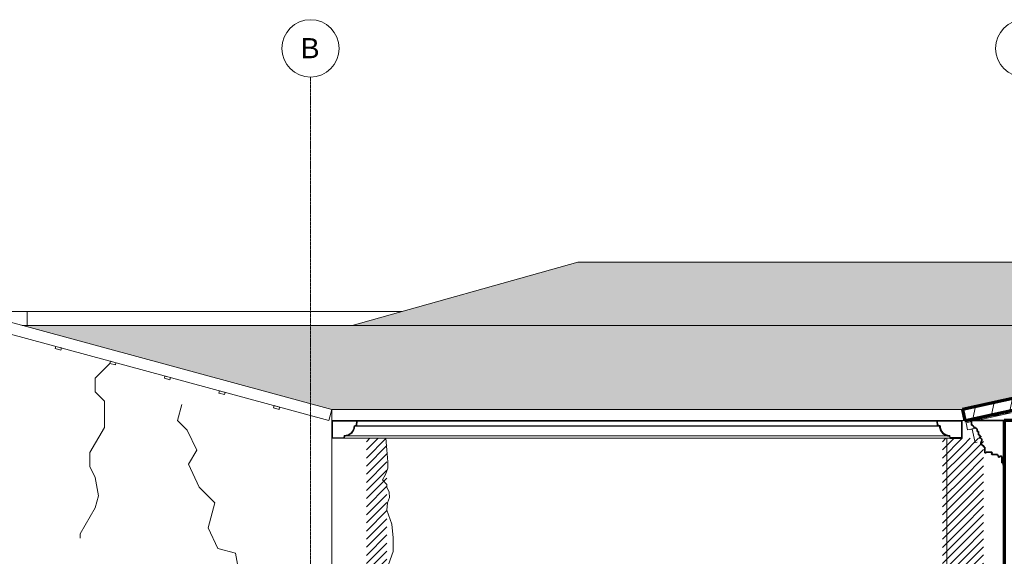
# Model space of a CAD drawing. Header units: millimetres. Extents: x -3165 to 47090, y -1932 to 8822.
# Tile 18 of 59: x 3374 to 11955, y 4145 to 8822. Entities that reach past the tile are written whole.
import ezdxf

# ---------------------------------------------------------------- set-up
doc = ezdxf.new("R2010")
doc.units = ezdxf.units.MM
doc.linetypes.add('_Traço - ponto', pattern=[16, 12, -2, 0, -2])
for name, color, linetype, lineweight in [('A-DETL', 90, 'Continuous', 18), ('A-DETL-GENF', 92, 'Continuous', 18), ('A-GENM', 13, 'Continuous', 18), ('A-GLAZ-CWMG', 51, 'Continuous', 18), ('A-ROOF', 132, 'Continuous', 18), ('A-ROOF-MCUT', 132, 'Continuous', 25), ('A-ROOF-OTLN', 132, 'Continuous', 18), ('A-ROOF-PATT', 132, 'Continuous', 70), ('A-WALL', 113, 'Continuous', 18), ('S-GRID', 1, 'Continuous', 9), ('S-GRID-IDEN', 1, 'Continuous', 9)]:
    doc.layers.add(name, color=color, linetype=linetype, lineweight=lineweight)
doc.styles.add('Arial_2', font='arial.ttf', dxfattribs={"height": 175})
pattern_1 = [(45, (6343.337, 0), (-35.35534, 35.35534), [])]

# ---------------------------------------------------------------- blocks, each defined once
blk = doc.blocks.new('Rectangular Mullion - 2x5 cm-4253635-ELEVAÇÃO 5 - MAPEAMENTO DE DANOS')
at = {"layer": 'A-GLAZ-CWMG'}
for p, q in [((5591, 5457.9), (5585.8, 5438.6)), ((5585.8, 5438.6), (5634, 5425.5)), ((5639.3, 5444.8), (5591, 5457.9)), ((5634, 5425.5), (5639.3, 5444.8))]:
    blk.add_line(p, q, dxfattribs=at)
blk = doc.blocks.new('Rectangular Mullion - 2x5 cm-3922816-ELEVAÇÃO 5 - MAPEAMENTO DE DANOS')
at = {"layer": 'A-GLAZ-CWMG'}
for p, q in [((5115.5, 5587), (5110.3, 5567.7)), ((5163.8, 5573.9), (5115.5, 5587)), ((5110.3, 5567.7), (5158.5, 5554.6)), ((5158.5, 5554.6), (5163.8, 5573.9))]:
    blk.add_line(p, q, dxfattribs=at)
blk = doc.blocks.new('Rectangular Mullion - 2x5 cm-4253693-ELEVAÇÃO 5 - MAPEAMENTO DE DANOS')
at = {"layer": 'A-GLAZ-CWMG'}
for p, q in [((4640, 5716.1), (4634.8, 5696.8)), ((4634.8, 5696.8), (4683, 5683.7)), ((4688.2, 5703), (4640, 5716.1)), ((4683, 5683.7), (4688.2, 5703))]:
    blk.add_line(p, q, dxfattribs=at)
blk = doc.blocks.new('Rectangular Mullion - 2x5 cm-3922826-ELEVAÇÃO 5 - MAPEAMENTO DE DANOS')
at = {"layer": 'A-GLAZ-CWMG'}
for p, q in [((4164.5, 5845.2), (4159.2, 5825.9)), ((4212.7, 5832.1), (4164.5, 5845.2)), ((4159.2, 5825.9), (4207.5, 5812.8)), ((4207.5, 5812.8), (4212.7, 5832.1))]:
    blk.add_line(p, q, dxfattribs=at)
blk = doc.blocks.new('Rectangular Mullion - 2x5 cm-4253695-ELEVAÇÃO 5 - MAPEAMENTO DE DANOS')
at = {"layer": 'A-GLAZ-CWMG'}
for p, q in [((3689, 5974.3), (3683.7, 5955)), ((3683.7, 5955), (3732, 5941.9)), ((3737.2, 5961.2), (3689, 5974.3)), ((3732, 5941.9), (3737.2, 5961.2))]:
    blk.add_line(p, q, dxfattribs=at)
blk = doc.blocks.new('Rectangular Mullion - 4x6_3-3931011-ELEVAÇÃO 5 - MAPEAMENTO DE DANOS')
at = {"layer": 'A-GLAZ-CWMG'}
for p, q in [((12950, 5597.5), (13344, 5682.9)), ((13392.8, 5693.5), (13416.6, 5698.7)), ((12008.4, 5328.7), (13416.6, 5634.2)), ((12507.2, 5501.4), (12901.1, 5586.8)), ((12064.4, 5405.3), (12458.3, 5490.8)), ((11711.3, 5328.7), (12015.5, 5394.7)), ((11621.6, 5309.2), (11669.7, 5319.7)), ((11634.9, 5247.7), (11621.6, 5309.2)), ((11634.9, 5247.7), (11704.7, 5262.8))]:
    blk.add_line(p, q, dxfattribs=at)
blk = doc.blocks.new('Rectangular Mullion - 6x12 cm 2-4082025-ELEVAÇÃO 5 - MAPEAMENTO DE DANOS')
at = {"layer": 'A-GLAZ-CWMG'}
for p, q in [((12153.3, 5358.1), (12017.9, 5328.7)), ((12222.3, 5373.1), (12211.9, 5370.8)), ((11675.1, 5254.3), (11660.1, 5251.1)), ((11692.7, 5258.2), (11675.1, 5254.3)), ((11692.5, 5173.8), (11675.1, 5254.3)), ((11700.5, 5137), (11692.5, 5173.8)), ((11685.5, 5133.8), (11700.5, 5137)), ((11718.6, 5141), (11700.5, 5137))]:
    blk.add_line(p, q, dxfattribs=at)
blk = doc.blocks.new('ORNAMENTO SUPERIOR - ORNAMENTO SUPERIOR-4323885-ELEVAÇÃO 5 - MAPEAMENTO DE DANOS')
at = {"layer": 'A-GENM', "lineweight": 35}
for p, q in [((11669.7, 5328.7), (11669.7, 5287.4)), ((11953.8, 5328.7), (11669.7, 5328.7)), ((11953.8, 4938.7), (11953.8, 5328.7)), ((11669.7, 5287.4), (11679.7, 5287.4)), ((11679.7, 5287.4), (11679.7, 5282.4)), ((11679.7, 5282.4), (11684.7, 5282.4)), ((11684.7, 5282.4), (11684.7, 5277.4)), ((11684.7, 5277.4), (11689.7, 5277.4)), ((11689.7, 5277.4), (11689.7, 5267.4)), ((11689.7, 5267.4), (11704.7, 5267.4)), ((11704.7, 5267.4), (11704.7, 5262.4)), ((11704.7, 5262.4), (11709.7, 5262.4)), ((11709.7, 5262.4), (11709.7, 5257.4)), ((11709.7, 5257.4), (11714.7, 5257.4)), ((11714.7, 5257.4), (11714.7, 5252.4)), ((11714.7, 5252.4), (11719.7, 5252.4)), ((11719.7, 5252.4), (11719.7, 5232.4)), ((11719.7, 5232.4), (11729.7, 5232.4)), ((11729.7, 5232.4), (11729.7, 5202.4)), ((11729.7, 5202.4), (11739.7, 5202.4)), ((11749.7, 5187.4), (11736, 5176.7)), ((11739.7, 5202.4), (11739.7, 5192.4)), ((11739.7, 5192.4), (11749.7, 5192.4)), ((11749.7, 5192.4), (11749.7, 5187.4)), ((11755.8, 5116.7), (11765.8, 5116.7)), ((11765.8, 5116.7), (11765.8, 5106.7)), ((11765.8, 5106.7), (11773.5, 5106.7)), ((11773.5, 5106.7), (11775.8, 5106.7)), ((11775.8, 5106.7), (11775.8, 5096.7)), ((11775.8, 5096.7), (11785.8, 5096.7)), ((11785.8, 5096.7), (11785.8, 5046.7)), ((11785.8, 5046.7), (11795.8, 5046.7)), ((11795.8, 5046.7), (11795.8, 5051.7)), ((11795.8, 5051.7), (11845.8, 5051.7)), ((11849.9, 5031.7), (11895.8, 5031.7)), ((11895.8, 5031.7), (11895.8, 5023.7)), ((11895.8, 5023.7), (11903.8, 5023.7)), ((11903.8, 5023.7), (11903.8, 5008.7)), ((11903.8, 5008.7), (11913.8, 5008.7)), ((11933.8, 5009.1), (11933.8, 4958.7)), ((11933.8, 4958.7), (11943.8, 4958.7)), ((11943.8, 4958.7), (11943.8, 4938.7)), ((11943.8, 4938.7), (11953.8, 4938.7))]:
    blk.add_line(p, q, dxfattribs=at)
for centre, radius, start, end in [((11740.8, 5158.3), 19, 55.76278, 104.54032), ((11740.8, 5158.3), 19, 325.45968, 55.76278), ((11772.7, 5131.7), 22.6, 135.85966, 221.76644), ((11849.9, 5037.5), 5.84, 134.54044, 270), ((11840.3, 5046.7), 7.42, 317.64224, 42.35776), ((11923.8, 5009.1), 10, 0, 182.82271)]:
    blk.add_arc(centre, radius, start, end, dxfattribs=at)
blk = doc.blocks.new('Grid - Head Grid-11506-ELEVAÇÃO 5 - MAPEAMENTO DE DANOS')
at = {"layer": 'S-GRID-IDEN'}
blk.add_circle((673.5, 8571.9), 250, dxfattribs=at)

msp = doc.modelspace()

# ---------------------------------------------------------------- hatches: boundary and pattern name
at = {"layer": 'A-DETL-GENF'}
h = msp.add_hatch(dxfattribs=at)
h.set_pattern_fill('FP_9', color=231, style=0, pattern_type=2)
h.set_pattern_definition(pattern_1)
h.paths.add_polyline_path([(6573.5, 1315), (6573.5, 5173.8), (6394.9, 5173.8), (6394.9, 1315)], flags=0)
h = msp.add_hatch(dxfattribs=at)
h.set_pattern_fill('FP_9', color=171, style=0, pattern_type=2)
h.set_pattern_definition(pattern_1)
h.paths.add_polyline_path([(11453.5, 3933.8), (11594.9, 3933.8), (11594.9, 5173.8), (11414.9, 5173.8), (11414.9, 3933.8)], flags=0)
h = msp.add_hatch(dxfattribs=at)
h.set_pattern_fill('FP_9', color=231, style=0, pattern_type=2)
h.set_pattern_definition(pattern_1)
h.paths.add_polyline_path([(11633.5, 3435), (11773.5, 3435), (11773, 5173.8), (11594.9, 5173.8), (11594.9, 3435), (11603, 3435)], flags=0)
at = {"layer": 'A-ROOF-PATT', "lineweight": 18}
h = msp.add_hatch(dxfattribs=at)
h.set_pattern_fill('FP_6', color=256, style=0, pattern_type=2)
h.set_pattern_definition([(304.496, (149.314, 6949.326), (266.69914, -323.42317), [4.709, -466.201]), (0, (134.645, 6945.445), (0, 64.684), [17.335, -249.364]), (284.328, (142.646, 6981.991), (266.7038653, -1034.9472468), [37.72, -7506.254]), (0, (-69.38, 6950.296), (0, 64.684), [46.672, -220.027]), (0, (-69.38, 6945.445), (0, 64.684), [45.339, -221.361]), (321.046, (126.644, 6951.913), (266.700355, -194.054302), [10.289, -1018.579]), (339.33, (114.643, 6956.441), (533.4027984, -194.050408), [12.827, -2552.625]), (347.466, (98.641, 6959.999), (2933.704026, -646.8227534), [16.393, -3262.148]), (355.107, (75.971, 6961.939), (800.0990904, -64.6893545), [22.752, -4527.728]), (358.016, (63.97, 6966.467), (266.699938, 0.001739), [18.68, -1849.34]), (354.894, (82.639, 6965.82), (2933.6999635, -258.7309028), [25.437, -5062.052]), (349.019, (107.975, 6963.556), (1066.798309, -194.06061), [20.376, -1337.994]), (340.568, (127.978, 6959.675), (2400.3028122, -840.9072436), [15.554, -3095.356]), (75.672, (-24.041, 6945.445), (1600.22249414, 6274.37075703), [37.72, -7506.254]), (74.127, (-14.707, 6917.307), (266.696293, 970.264875), [29.253, -1920.953]), (285.873, (134.645, 6945.445), (266.696707, -905.580361), [29.253, -1920.953]), (0, (53.3, 6961.94), (0, 64.684), [22.669, -244.03]), (5.831, (27.965, 6959.352), (1866.899321, 194.0579013), [25.468, -5068.185]), (12.313, (14.63, 6956.441), (266.7002256, 64.6822458), [13.649, -2716.149]), (18.755, (1.295, 6951.913), (533.399875, 194.053696), [14.083, -1394.194]), (38.954, (-6.706, 6945.445), (533.400613, 452.791786), [10.289, -1018.579]), (0, (-24.04, 6945.445), (0, 64.684), [17.335, -249.364]), (55.504, (-24.04, 6945.445), (-0.00044, 64.68389), [4.709, -466.201]), (37.815, (-21.374, 6949.326), (1066.811191, 840.887806), [8.44, -1679.564]), (19.432, (-14.707, 6954.5), (533.4004124, 194.0547935), [15.554, -3095.356]), (10.981, (-0.038, 6959.675), (266.699504, 64.686224), [20.376, -1337.994]), (5.106, (19.964, 6963.556), (2133.6006131, 194.0485036), [25.437, -5062.052]), (1.984, (45.301, 6965.82), (1600.2002474, 64.6733626), [18.68, -1849.34]), (322.185, (142.646, 6954.5), (266.7027296, -194.0509005), [8.44, -1679.564]), (0, (150.65, 6950.296), (0, 64.684), [46.672, -220.027]), (0, (151.98, 6945.445), (0, 64.684), [45.339, -221.361])])
h.paths.add_polyline_path([(12234.7, 6157.8), (13416.6, 6157.8), (13416.6, 6556.8), (12719.3, 6708.1), (8237.3, 6708.1), (6271.9, 6157.8), (11589.5, 6157.8)], flags=0)
h = msp.add_hatch(dxfattribs=at)
h.set_pattern_fill('FP_5', color=256, style=0, pattern_type=2)
h.set_pattern_definition([(306.633, (149.314, 9489.48), (266.70123, -298.90167), [4.47, -442.5]), (0, (134.645, 9485.894), (0, 59.78), [17.335, -249.364]), (285.449, (142.646, 9519.67), (266.7001373, -956.48401), [35.042, -6973.352]), (0, (-69.38, 9490.38), (0, 59.78), [46.672, -220.027]), (0, (-69.38, 9485.894), (0, 59.78), [45.339, -221.361]), (323.235, (126.644, 9491.872), (266.702582, -179.33862), [9.988, -988.777]), (340.778, (114.643, 9496.057), (533.4019688, -179.3375893), [12.71, -2529.319]), (348.389, (98.641, 9499.345), (2933.6991677, -597.8069923), [16.336, -3250.921]), (355.477, (75.971, 9501.138), (800.0998557, -59.7754519), [22.74, -4525.325]), (358.166, (63.97, 9505.323), (266.699637, 0.000579), [18.679, -1849.178]), (355.279, (82.639, 9504.725), (2933.6989041, -239.12983664), [25.423, -5059.126]), (349.834, (107.975, 9502.633), (1066.800837, -179.338591), [20.322, -1334.448]), (341.942, (127.978, 9499.046), (2400.302074, -777.1579352), [15.428, -3070.265]), (74.551, (-24.041, 9485.894), (1600.19953996, 5798.6823132), [35.042, -6973.352]), (72.898, (-14.707, 9459.89), (266.699606, 896.7034223), [27.207, -1786.621]), (287.102, (134.645, 9485.894), (266.6997784, -836.923048), [27.207, -1786.621]), (0, (53.3, 9501.14), (0, 59.78), [22.669, -244.03]), (5.391, (27.965, 9498.747), (1866.9019441, 179.3242388), [25.449, -5064.368]), (11.405, (14.63, 9496.057), (266.7005122, 59.7785199), [13.604, -2707.123]), (17.422, (1.295, 9491.872), (533.401094, 179.339222), [13.976, -1383.641]), (36.765, (-6.706, 9485.894), (533.405208, 418.456539), [9.988, -988.777]), (0, (-24.04, 9485.894), (0, 59.78), [17.335, -249.364]), (53.367, (-24.04, 9485.894), (3e-05, 59.78011), [4.47, -442.5]), (35.651, (-21.374, 9489.481), (1066.8016175, 777.1478636), [8.205, -1632.861]), (18.058, (-14.707, 9494.264), (533.4005569, 179.3442005), [15.428, -3070.265]), (10.166, (-0.038, 9499.046), (266.699977, 59.779229), [20.322, -1334.448]), (4.721, (19.964, 9502.633), (2133.5996847, 179.3478155), [25.423, -5059.126]), (1.834, (45.301, 9504.725), (1600.1995444, 59.7792046), [18.679, -1849.178]), (324.349, (142.646, 9494.264), (266.7003485, -179.3422854), [8.205, -1632.861]), (0, (150.647, 9490.38), (0, 59.78), [46.672, -220.027]), (0, (151.98, 9485.894), (0, 59.78), [45.339, -221.361])])
h.paths.add_polyline_path([(8234.9, 5425.2), (11589.5, 5425.2), (13416.6, 5821.6), (13416.6, 6157.8), (3395.3, 6157.8), (6093.5, 5425.2), (7975.8, 5425.2)], flags=0)
h = msp.add_hatch(dxfattribs=at)
h.set_pattern_fill('FP_3', color=256, angle=-90, style=0, pattern_type=2)
h.set_pattern_definition([(257.759, (15675.89, 6066.64), (146.5897, -31.8036), [])])
h.paths.add_polyline_path([(11613.6, 5328.7), (11616.8, 5328.8), (13416.6, 5719.3), (13416.6, 5821.6), (11589.5, 5425.2), (11610.5, 5328.7), (11611.7, 5328.7)], flags=0)
h = msp.add_hatch(dxfattribs=at)
h.set_pattern_fill('FP_4', color=256, style=0, pattern_type=2)
h.set_pattern_definition([(302.595, (149.314, 5717.46), (243.30888, -311.00695), [4.951, -490.142]), (0, (134.645, 5713.29), (0, 69.52), [17.335, -249.364]), (283.368, (142.646, 5752.568), (266.46014934, -1111.32949257), [40.373, -8034.131]), (0, (-69.38, 5718.5), (0, 69.52), [46.672, -220.027]), (0, (-69.38, 5713.29), (0, 69.52), [45.339, -221.361]), (319.013, (126.644, 5720.241), (240.711113, -185.977229), [10.599, -1049.335]), (337.928, (114.643, 5725.108), (511.820919, -199.813538), [12.951, -2577.172]), (346.562, (98.641, 5728.931), (2914.1839285, -690.5056999), [16.452, -3274.041]), (354.744, (75.971, 5731.017), (790.9986706, -68.676907), [22.765, -4530.282]), (357.867, (63.97, 5735.883), (256.770586, 0.36744), [18.682, -1849.512]), (354.514, (82.639, 5735.188), (2925.2871115, -277.2929604), [25.453, -5065.16]), (348.221, (107.975, 5732.755), (1020.318523, -198.861605), [20.433, -1341.753]), (339.236, (127.978, 5728.584), (2381.8618323, -896.7528664), [15.687, -3121.809]), (76.632, (-24.041, 5713.289), (1600.4020504, 6744.39710484), [40.373, -8034.131]), (75.181, (-14.707, 5683.048), (267.8078456, 1047.014918), [31.282, -2054.155]), (284.819, (134.645, 5713.289), (265.576774, -969.057583), [31.282, -2054.155]), (0, (53.3, 5731.02), (0, 69.52), [22.669, -244.03]), (6.263, (27.965, 5728.236), (1876.1480355, 209.5612655), [25.489, -5072.24]), (13.203, (14.63, 5725.108), (290.1309388, 75.0173806), [13.697, -2725.711]), (20.049, (1.295, 5720.241), (574.900951, 223.70736), [14.195, -1405.326]), (40.987, (-6.706, 5713.289), (559.389742, 509.22118), [10.599, -1049.335]), (0, (-24.04, 5713.29), (0, 69.52), [17.335, -249.364]), (57.405, (-24.04, 5713.29), (23.39636, 106.10861), [4.951, -490.142]), (39.832, (-21.374, 5717.46), (1083.504396, 917.671207), [8.683, -1727.831]), (20.764, (-14.707, 5723.022), (551.8503831, 215.5510768), [15.687, -3121.809]), (11.779, (-0.038, 5728.584), (313.18196, 79.211114), [20.433, -1341.753]), (5.486, (19.964, 5732.755), (2142.0087846, 209.382514), [25.453, -5065.16]), (2.133, (45.301, 5735.188), (1610.1289846, 69.900265), [18.682, -1849.512]), (320.168, (142.646, 5723.022), (250.008911, -194.632556), [8.683, -1727.831]), (0, (150.65, 5718.5), (0, 69.52), [46.672, -220.027]), (0, (151.98, 5713.29), (0, 69.52), [45.339, -221.361])])
h.paths.add_polyline_path([(13157.5, 5328.8), (13416.6, 5328.8), (13416.6, 5407), (13055.9, 5328.8)], flags=0)
h.paths.add_polyline_path([(12008.7, 5328.8), (12018.2, 5328.8), (12924.4, 5525.4), (12924.4, 5527.4), (12013.8, 5329.9)], flags=0)
h.paths.add_polyline_path([(11667.8, 5328.8), (11711.6, 5328.8), (12015.5, 5394.7), (12011.3, 5414.2), (11617.3, 5328.8), (11621.6, 5328.8)], flags=0)
h.paths.add_polyline_path([(12064.4, 5405.3), (12458.3, 5490.8), (12454.1, 5510.3), (12060.1, 5424.8)], flags=0)
h.paths.add_polyline_path([(12507.2, 5501.4), (12901.1, 5586.8), (12896.9, 5606.4), (12502.9, 5520.9)], flags=0)
h.paths.add_polyline_path([(12964.4, 5534), (13416.6, 5632.1), (13416.6, 5634.2), (12964.4, 5536.1)], flags=0)
h.paths.add_polyline_path([(12964.4, 5600.6), (13344, 5682.9), (13339.7, 5702.4), (12964.4, 5621)], flags=0)
h.paths.add_polyline_path([(13392.8, 5693.5), (13416.6, 5698.7), (13416.6, 5719.1), (13388.6, 5713)], flags=0)

# ---------------------------------------------------------------- linework, layer by layer
at = {"layer": 'A-DETL'}
for p, q in [((4159.2, 5825.9), (4032, 5698.6)), ((4032, 5698.6), (4032, 5578.6)), ((4032, 5578.6), (4113.5, 5497.1)), ((4113.5, 5497.1), (4113.5, 5328.7)), ((4786.9, 5467.3), (4749.8, 5328.7)), ((4113.5, 5328.7), (4113.5, 5268.7)), ((4749.8, 5328.7), (4834.6, 5243.8)), ((4113.5, 5268.7), (3986.5, 5048.7)), ((4834.6, 5243.8), (4916.2, 5068.9)), ((6564.7, 5173.8), (6573.5, 5073.8)), ((4916.2, 5068.9), (4846.2, 4947.7)), ((6573.5, 5073.8), (6582.6, 4969.2)), ((3986.5, 5048.7), (3986.5, 4928.7)), ((3986.5, 4928.7), (4032, 4831.1)), ((4846.2, 4947.7), (4939.1, 4748.3)), ((6582.6, 4914.2), (6562.1, 4857.8)), ((6582.6, 4969.2), (6582.6, 4914.2)), ((4032, 4831.1), (4060, 4671.9)), ((6562.1, 4857.8), (6534.6, 4810.2)), ((6534.6, 4810.2), (6573.5, 4771.3)), ((4939.1, 4748.3), (5075.5, 4611.9)), ((6573.5, 4771.3), (6573.5, 4746.3)), ((6573.5, 4746.3), (6593.5, 4703.4)), ((4060, 4671.9), (4032, 4567.2)), ((6597.4, 4658.6), (6580.4, 4611.9)), ((6593.5, 4703.4), (6597.4, 4658.6)), ((4032, 4567.2), (3902, 4342)), ((5075.5, 4611.9), (5017, 4393.4)), ((6580.4, 4611.9), (6573.5, 4547.8)), ((6573.5, 4547.8), (6617.8, 4425)), ((5017, 4393.4), (5101.5, 4212.2)), ((6617.8, 4425), (6628.3, 4305.5)), ((3902, 4342), (3902, 4302)), ((6628.3, 4305.5), (6628.3, 4185.5)), ((5101.5, 4212.2), (5255.8, 4170.8)), ((5255.8, 4170.8), (5287, 3993.6)), ((6628.3, 4185.5), (6587.3, 4072.7))]:
    msp.add_line(p, q, dxfattribs=at)
at = {"layer": 'A-ROOF'}
for p, q in [((8237.3, 6708.1), (6271.9, 6157.8)), ((12719.3, 6708.1), (8237.3, 6708.1)), ((3262, 6193.9), (6093.5, 5425.2)), ((3395.3, 6157.8), (13416.6, 6157.8)), ((6067.3, 5328.7), (6093.5, 5425.2)), ((6093.5, 5425.2), (11589.5, 5425.2)), ((11617.3, 5328.8), (12011.3, 5414.2)), ((11616.6, 5328.8), (11711.6, 5328.8))]:
    msp.add_line(p, q, dxfattribs=at)
at = {"layer": 'A-ROOF', "lineweight": 70}
for p, q in [((13416.6, 5821.6), (11589.5, 5425.2)), ((11616.3, 5328.7), (13416.6, 5719.3)), ((11589.5, 5425.2), (11610.5, 5328.7)), ((11610.5, 5328.7), (11616.3, 5328.7))]:
    msp.add_line(p, q, dxfattribs=at)
at = {"layer": 'A-ROOF-MCUT'}
for p, q in [((11372.5, 5322.6), (11367.5, 5322.2)), ((11367.5, 5322.2), (11371, 5282.5)), ((11375.6, 5286.7), (11372.5, 5322.6)), ((11588.1, 5322.7), (11583.1, 5322.7)), ((11583.1, 5322.7), (11583.1, 5178.8)), ((11588.1, 5173.8), (11588.1, 5322.7)), ((11371, 5282.5), (11390.5, 5279)), ((11395.6, 5283.2), (11375.6, 5286.7)), ((11476.1, 5193.5), (11479.6, 5173.8)), ((11479.6, 5173.8), (11588.1, 5173.8)), ((11483.8, 5178.8), (11480.3, 5198.6)), ((11583.1, 5178.8), (11483.8, 5178.8))]:
    msp.add_line(p, q, dxfattribs=at)
for radius, start, end in [(85.6, 180.03604, 270), (80.6, 177.06706, 272.97092)]:
    msp.add_arc((11476.1, 5279.1), radius, start, end, dxfattribs=at)
at = {"layer": 'A-ROOF-OTLN'}
for p, q in [((6094.9, 5322.7), (6094.9, 5173.8)), ((11583.1, 5322.7), (6094.9, 5322.7)), ((6099.9, 5178.8), (6099.9, 5322.7)), ((6310.5, 5322.6), (6307.4, 5286.7)), ((6315.5, 5322.2), (6310.5, 5322.6)), ((11372.5, 5322.6), (6310.5, 5322.6)), ((6312, 5282.5), (6315.5, 5322.2)), ((11367.5, 5322.2), (6315.5, 5322.2)), ((6307.4, 5286.7), (6287.4, 5283.2)), ((6292.5, 5279), (6312, 5282.5)), ((11390.5, 5279), (6292.5, 5279)), ((11371, 5282.5), (6312, 5282.5)), ((11479.6, 5173.8), (6094.9, 5173.8)), ((6199.2, 5178.8), (6099.9, 5178.8)), ((6202.7, 5198.6), (6199.2, 5178.8)), ((6203.4, 5173.8), (6206.9, 5193.5)), ((6206.9, 5193.5), (11476.1, 5193.5))]:
    msp.add_line(p, q, dxfattribs=at)
for radius, start, end in [(80.6, 267.02908, 2.93294), (85.6, 270, 359.96396)]:
    msp.add_arc((6206.9, 5279.1), radius, start, end, dxfattribs=at)
for points, knots in [([(11394.1, 5254.5), (11393.9, 5255.3), (11391.6, 5263.3), (11390.6, 5271.6), (11390.5, 5279)], [0.8146446, 0.8146446, 0.8146446, 0.8146446, 0.8333333, 1, 1, 1, 1]), ([(11404.7, 5231.9), (11403.8, 5233.3), (11400.9, 5237.9), (11398.5, 5243.1), (11396.9, 5246.8), (11396.8, 5247)], [0.6283356, 0.6283356, 0.6283356, 0.6283356, 0.6666667, 0.75, 0.7556978, 0.7556978, 0.7556978, 0.7556978]), ([(11421.6, 5213.1), (11421, 5213.6), (11418.9, 5215.4), (11415.6, 5218.5), (11412.5, 5221.8), (11410.7, 5223.9), (11410.2, 5224.5)], [0.4397803, 0.4397803, 0.4397803, 0.4397803, 0.4583333, 0.5, 0.5416667, 0.5602197, 0.5602197, 0.5602197, 0.5602197]), ([(11428.2, 5214.3), (11429.5, 5213.3), (11431, 5212.3), (11432.5, 5211.3), (11432.6, 5211.2)], [0.58871609, 0.58871609, 0.58871609, 0.58871609, 0.625, 0.62844055, 0.62844055, 0.62844055, 0.62844055]), ([(11444.1, 5199.7), (11443.9, 5199.8), (11441.9, 5200.6), (11438.2, 5202.3), (11433.4, 5204.8), (11430.4, 5206.7), (11429, 5207.7)], [0.2443022, 0.2443022, 0.2443022, 0.2443022, 0.25, 0.2916667, 0.3333333, 0.3716644, 0.3716644, 0.3716644, 0.3716644]), ([(11450, 5202.9), (11450.6, 5202.6), (11452.7, 5201.9), (11454.9, 5201.4), (11456.4, 5201)], [0.77162511, 0.77162511, 0.77162511, 0.77162511, 0.78571429, 0.82122351, 0.82122351, 0.82122351, 0.82122351]), ([(11476.1, 5193.5), (11472.3, 5193.5), (11464.8, 5194), (11456.7, 5195.6), (11452.4, 5196.9), (11451.6, 5197.1)], [0, 0, 0, 0, 0.0833333, 0.1666667, 0.1853554, 0.1853554, 0.1853554, 0.1853554])]:
    msp.add_open_spline(points, degree=3, knots=knots, dxfattribs=at)
for points in [[(11398, 5259.3), (11398.5, 5257.1), (11399.2, 5255), (11399.9, 5252.9)], [(11408.3, 5235.5), (11409.3, 5234), (11410.3, 5232.6), (11411.3, 5231.1)]]:
    msp.add_open_spline(points, degree=3, dxfattribs=at)
at = {"layer": 'A-WALL'}
for p, q in [((3190, 6279.4), (3440, 6279.4)), ((3440, 6279.4), (3440, 6157.8)), ((6706.2, 6279.4), (3440, 6279.4)), ((6067.3, 5328.7), (3262, 6090.3)), ((6093.5, 1280), (6093.5, 5425.2)), ((11610.5, 5328.7), (6093.5, 5328.7)), ((11453.5, 5328.7), (11453.5, 5322.7)), ((11669.7, 5328.7), (11616.3, 5328.7)), ((11453.5, 5173.8), (11453.5, 1950))]:
    msp.add_line(p, q, dxfattribs=at)
at = {"layer": 'A-WALL', "lineweight": 70}
for p, q in [((12303.5, 5328.7), (11953.5, 5328.7)), ((11953.5, 5328.7), (11953.5, 0))]:
    msp.add_line(p, q, dxfattribs=at)
at = {"layer": 'S-GRID', "linetype": '_Traço - ponto'}
msp.add_line((5908.5, -1741.7), (5908.5, 8321.9), dxfattribs=at)

# ---------------------------------------------------------------- block references
at = {"layer": 'A-GENM'}
msp.add_blockref('ORNAMENTO SUPERIOR - ORNAMENTO SUPERIOR-4323885-ELEVAÇÃO 5 - MAPEAMENTO DE DANOS', (0, 0), dxfattribs=at)
at = {"layer": 'A-GLAZ-CWMG'}
for name in ['Rectangular Mullion - 2x5 cm-4253695-ELEVAÇÃO 5 - MAPEAMENTO DE DANOS', 'Rectangular Mullion - 2x5 cm-3922826-ELEVAÇÃO 5 - MAPEAMENTO DE DANOS', 'Rectangular Mullion - 2x5 cm-4253693-ELEVAÇÃO 5 - MAPEAMENTO DE DANOS', 'Rectangular Mullion - 4x6_3-3931011-ELEVAÇÃO 5 - MAPEAMENTO DE DANOS', 'Rectangular Mullion - 2x5 cm-3922816-ELEVAÇÃO 5 - MAPEAMENTO DE DANOS', 'Rectangular Mullion - 2x5 cm-4253635-ELEVAÇÃO 5 - MAPEAMENTO DE DANOS', 'Rectangular Mullion - 6x12 cm 2-4082025-ELEVAÇÃO 5 - MAPEAMENTO DE DANOS']:
    msp.add_blockref(name, (0, 0), dxfattribs=at)
at = {"layer": 'S-GRID-IDEN'}
for p in [(5235, 0), (11455, 0)]:
    msp.add_blockref('Grid - Head Grid-11506-ELEVAÇÃO 5 - MAPEAMENTO DE DANOS', p, dxfattribs=at)

# ---------------------------------------------------------------- texts
at = {"layer": 'S-GRID-IDEN', "insert": (5824.2, 8661.2), "char_height": 175, "width": 200.422, "attachment_point": 1, "style": 'Arial_2'}
msp.add_mtext('B', dxfattribs=at)

doc.saveas('drawing.dxf')
